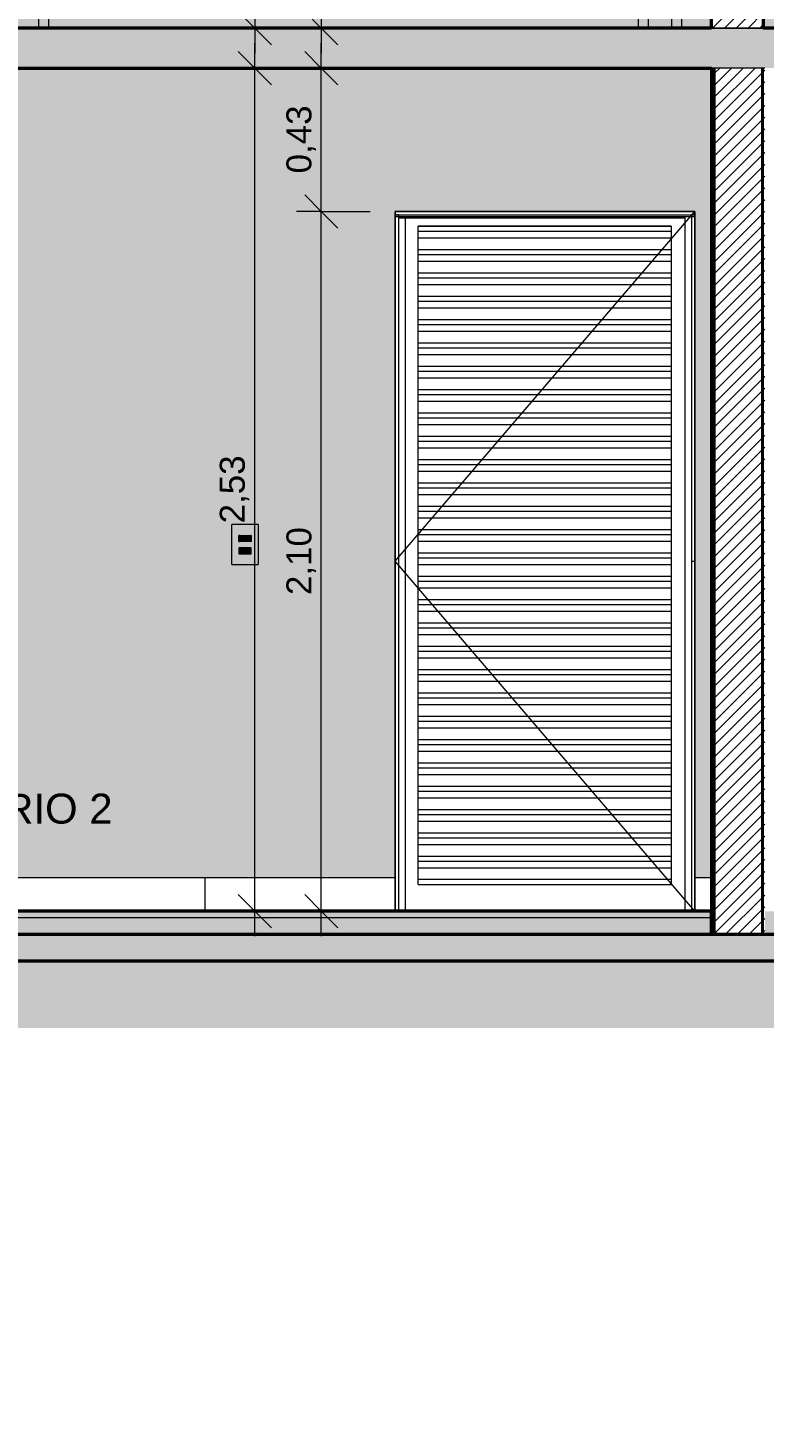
# Model space of a CAD drawing. Header units: metres. Extents: x -28.2 to -1.6, y -1.6 to 5.9.
# Tile 6 of 88: x -23.2 to -21, y -1.6 to 2.7. Entities that reach past the tile are written whole.
import ezdxf

# ---------------------------------------------------------------- set-up
doc = ezdxf.new("R2010")
doc.units = ezdxf.units.M
for name, color, linetype, lineweight in [('A-ANNO-DIMS', 7, 'Continuous', 9), ('A-ANNO-DIMS-50', 7, 'Continuous', 9), ('A-CLNG', 7, 'Continuous', 5), ('A-DETL-GENF', 7, 'Continuous', 5), ('A-DOOR', 7, 'Continuous', 5), ('A-FLOR', 7, 'Continuous', 5), ('A-FLOR-MCUT', 7, 'Continuous', 5), ('A-FLOR-PATT', 7, 'Continuous', 50), ('A-GENM', 7, 'Continuous', 5), ('A-ROOF', 7, 'Continuous', 5), ('A-WALL', 7, 'Continuous', 5), ('A-WALL-PATT', 7, 'Continuous', 5), ('E-ELEC-FIXT', 7, 'Continuous', 5), ('E-LITE', 7, 'Continuous', 5), ('G-ANNO-TEXT', 7, 'Continuous', 9), ('I-WALL', 7, 'Continuous', 5), ('S-BEAM', 7, 'Continuous', 5)]:
    doc.layers.add(name, color=color, linetype=linetype, lineweight=lineweight)
doc.layers.add('A-DETL', color=7, linetype='Continuous', lineweight=5, true_color=0x00a600)
doc.styles.add('Arial', font='arial.ttf', dxfattribs={"height": 0.09})
doc.styles.add('Arial_1', font='arial.ttf', dxfattribs={"height": 0.075})
doc.dimstyles.new('Com_linha__ref__contínua__-_Cor_Vermelha_Arial_1_5mm', dxfattribs={"dimscale": 0.3048, "dimtxt": 0.076519, "dimasz": 0.328084, "dimexe": 0.246063, "dimexo": 0.246063, "dimgap": 0.024606, "dimtad": 1, "dimrnd": 0.01, "dimzin": 0, "dimdsep": 46, "dimtxsty": 'Arial_1', "dimblk1": 'OBLIQUE', "dimblk2": 'OBLIQUE', "dimsah": 1, "dimcen": 0.09, "dimdle": 0.246063, "dimazin": 0, "dimtfac": 1, "dimtdec": 4, "dimtix": 1, "dimtmove": 0, "dimatfit": 3, "dimfxl": 1, "dimtvp": 1, "dimtolj": 1, "dimtzin": 0, "dimarcsym": 2})
pattern_1 = [(0, (-14.575, 2.812), (0.2032, 0.0508), [0.01676, -0.13564, 0.01676, -0.13564, -0.8128]), (0, (-14.575, 2.812), (0.2032, 0.0508), [-0.3048, 0.01676, -0.28804, 0.01676, -0.13564, -0.3556]), (0, (-14.575, 2.812), (0.2032, 0.0508), [-0.762, 0.01676, -0.08484, 0.01676, -0.23724]), (120, (-14.499, 2.838), (-0.1455941, 0.15057636), [0.01676, -0.13564, 0.01676, -0.13564, -0.8128]), (120, (-14.499, 2.838), (-0.1455941, 0.15057636), [-0.3048, 0.01676, -0.28804, 0.01676, -0.13564, -0.3556]), (120, (-14.499, 2.838), (-0.1455941, 0.15057636), [-0.762, 0.01676, -0.08484, 0.01676, -0.23724]), (240, (-14.473, 2.939), (-0.0576059, -0.20137636), [0.01676, -0.13564, 0.01676, -0.13564, -0.8128]), (240, (-14.473, 2.939), (-0.0576059, -0.20137636), [-0.3048, 0.01676, -0.28804, 0.01676, -0.13564, -0.3556]), (240, (-14.473, 2.939), (-0.0576059, -0.20137636), [-0.762, 0.01676, -0.08484, 0.01676, -0.23724])]
pattern_2 = [(45, (-14.575, 2.812), (-0.01767767, 0.01767767), [])]

# ---------------------------------------------------------------- blocks, each defined once
blk = doc.blocks.new('PORTA DE ABRIR VENEZIANA_ 100_ AÇO GALVANIZADO COM PINTURA BRANCA E FECHADURA TIPO ALAVANCA - Porta Veneziana Branca 85x210_N-2568774-CASA 3')
at = {"layer": 'A-DOOR'}
for p, q in [((-22.125, 1.05), (-21.225, 2.1)), ((-22.125, 2.09), (-22.125, 0.1)), ((-22.115, 2.09), (-22.125, 2.09)), ((-22.125, 2.085), (-22.125, 2.09)), ((-22.125, 2.09), (-21.225, 2.09)), ((-22.125, 2.085), (-21.225, 2.085)), ((-22.115, 2.09), (-22.115, 0)), ((-22.115, 2.08), (-21.255, 2.08)), ((-22.095, 2.085), (-22.095, 0)), ((-21.255, 2.085), (-21.255, 0)), ((-21.235, 2.09), (-21.235, 0)), ((-21.225, 2.09), (-21.235, 2.09)), ((-21.225, 2.09), (-21.225, 0.1)), ((-21.225, 2.09), (-21.225, 2.085)), ((-22.0561, 2.055), (-22.0561, 2.0551)), ((-22.0561, 2.0551), (-21.2961, 2.0551)), ((-22.0561, 2.04), (-22.0561, 2.055)), ((-21.2961, 2.055), (-22.0561, 2.055)), ((-22.0561, 2.02), (-22.0561, 2.04)), ((-22.0561, 2.04), (-21.2961, 2.04)), ((-22.0561, 1.985), (-22.0561, 2.02)), ((-22.0561, 2.02), (-21.2961, 2.02)), ((-21.2961, 2.0551), (-21.2961, 2.055)), ((-21.2961, 2.055), (-21.2961, 2.04)), ((-21.2961, 2.04), (-21.2961, 2.02)), ((-21.2961, 2.02), (-21.2961, 1.985)), ((-22.0561, 1.97), (-22.0561, 1.985)), ((-22.0561, 1.985), (-21.2961, 1.985)), ((-21.2961, 1.985), (-21.2961, 1.97)), ((-22.0561, 1.95), (-22.0561, 1.97)), ((-22.0561, 1.97), (-21.2961, 1.97)), ((-22.0561, 1.915), (-22.0561, 1.95)), ((-22.0561, 1.95), (-21.2961, 1.95)), ((-21.2961, 1.97), (-21.2961, 1.95)), ((-21.2961, 1.95), (-21.2961, 1.915)), ((-22.0561, 1.9), (-22.0561, 1.915)), ((-22.0561, 1.915), (-21.2961, 1.915)), ((-22.0561, 1.88), (-22.0561, 1.9)), ((-22.0561, 1.9), (-21.2961, 1.9)), ((-21.2961, 1.915), (-21.2961, 1.9)), ((-21.2961, 1.9), (-21.2961, 1.88)), ((-22.0561, 1.845), (-22.0561, 1.88)), ((-22.0561, 1.88), (-21.2961, 1.88)), ((-21.2961, 1.88), (-21.2961, 1.845)), ((-22.0561, 1.83), (-22.0561, 1.845)), ((-22.0561, 1.845), (-21.2961, 1.845)), ((-22.0561, 1.81), (-22.0561, 1.83)), ((-22.0561, 1.83), (-21.2961, 1.83)), ((-22.0561, 1.775), (-22.0561, 1.81)), ((-22.0561, 1.81), (-21.2961, 1.81)), ((-21.2961, 1.845), (-21.2961, 1.83)), ((-21.2961, 1.83), (-21.2961, 1.81)), ((-21.2961, 1.81), (-21.2961, 1.775)), ((-22.0561, 1.76), (-22.0561, 1.775)), ((-22.0561, 1.775), (-21.2961, 1.775)), ((-21.2961, 1.775), (-21.2961, 1.76)), ((-22.0561, 1.74), (-22.0561, 1.76)), ((-22.0561, 1.76), (-21.2961, 1.76)), ((-22.0561, 1.705), (-22.0561, 1.74)), ((-22.0561, 1.74), (-21.2961, 1.74)), ((-21.2961, 1.76), (-21.2961, 1.74)), ((-21.2961, 1.74), (-21.2961, 1.705)), ((-22.0561, 1.69), (-22.0561, 1.705)), ((-22.0561, 1.705), (-21.2961, 1.705)), ((-22.0561, 1.67), (-22.0561, 1.69)), ((-22.0561, 1.69), (-21.2961, 1.69)), ((-21.2961, 1.705), (-21.2961, 1.69)), ((-21.2961, 1.69), (-21.2961, 1.67)), ((-22.0561, 1.635), (-22.0561, 1.67)), ((-22.0561, 1.67), (-21.2961, 1.67)), ((-21.2961, 1.67), (-21.2961, 1.635)), ((-22.0561, 1.62), (-22.0561, 1.635)), ((-22.0561, 1.635), (-21.2961, 1.635)), ((-22.0561, 1.6), (-22.0561, 1.62)), ((-22.0561, 1.62), (-21.2961, 1.62)), ((-22.0561, 1.565), (-22.0561, 1.6)), ((-22.0561, 1.6), (-21.2961, 1.6)), ((-21.2961, 1.635), (-21.2961, 1.62)), ((-21.2961, 1.62), (-21.2961, 1.6)), ((-21.2961, 1.6), (-21.2961, 1.565)), ((-22.0561, 1.55), (-22.0561, 1.565)), ((-22.0561, 1.565), (-21.2961, 1.565)), ((-21.2961, 1.565), (-21.2961, 1.55)), ((-22.0561, 1.53), (-22.0561, 1.55)), ((-22.0561, 1.55), (-21.2961, 1.55)), ((-22.0561, 1.495), (-22.0561, 1.53)), ((-22.0561, 1.53), (-21.2961, 1.53)), ((-21.2961, 1.55), (-21.2961, 1.53)), ((-21.2961, 1.53), (-21.2961, 1.495)), ((-22.0561, 1.48), (-22.0561, 1.495)), ((-22.0561, 1.495), (-21.2961, 1.495)), ((-22.0561, 1.46), (-22.0561, 1.48)), ((-22.0561, 1.48), (-21.2961, 1.48)), ((-21.2961, 1.495), (-21.2961, 1.48)), ((-21.2961, 1.48), (-21.2961, 1.46)), ((-22.0561, 1.425), (-22.0561, 1.46)), ((-22.0561, 1.46), (-21.2961, 1.46)), ((-21.2961, 1.46), (-21.2961, 1.425)), ((-22.0561, 1.41), (-22.0561, 1.425)), ((-22.0561, 1.425), (-21.2961, 1.425)), ((-22.0561, 1.39), (-22.0561, 1.41)), ((-22.0561, 1.41), (-21.2961, 1.41)), ((-22.0561, 1.355), (-22.0561, 1.39)), ((-22.0561, 1.39), (-21.2961, 1.39)), ((-21.2961, 1.425), (-21.2961, 1.41)), ((-21.2961, 1.41), (-21.2961, 1.39)), ((-21.2961, 1.39), (-21.2961, 1.355)), ((-22.0561, 1.34), (-22.0561, 1.355)), ((-22.0561, 1.355), (-21.2961, 1.355)), ((-21.2961, 1.355), (-21.2961, 1.34)), ((-22.0561, 1.32), (-22.0561, 1.34)), ((-22.0561, 1.34), (-21.2961, 1.34)), ((-22.0561, 1.285), (-22.0561, 1.32)), ((-22.0561, 1.32), (-21.2961, 1.32)), ((-21.2961, 1.34), (-21.2961, 1.32)), ((-21.2961, 1.32), (-21.2961, 1.285)), ((-22.0561, 1.27), (-22.0561, 1.285)), ((-22.0561, 1.285), (-21.2961, 1.285)), ((-22.0561, 1.25), (-22.0561, 1.27)), ((-22.0561, 1.27), (-21.2961, 1.27)), ((-21.2961, 1.285), (-21.2961, 1.27)), ((-21.2961, 1.27), (-21.2961, 1.25)), ((-22.0561, 1.215), (-22.0561, 1.25)), ((-22.0561, 1.25), (-21.2961, 1.25)), ((-21.2961, 1.25), (-21.2961, 1.215)), ((-22.0561, 1.2), (-22.0561, 1.215)), ((-22.0561, 1.215), (-21.2961, 1.215)), ((-22.0561, 1.18), (-22.0561, 1.2)), ((-22.0561, 1.2), (-21.2961, 1.2)), ((-22.0561, 1.145), (-22.0561, 1.18)), ((-22.0561, 1.18), (-21.2961, 1.18)), ((-21.2961, 1.215), (-21.2961, 1.2)), ((-21.2961, 1.2), (-21.2961, 1.18)), ((-21.2961, 1.18), (-21.2961, 1.145)), ((-22.0561, 1.13), (-22.0561, 1.145)), ((-22.0561, 1.145), (-21.2961, 1.145)), ((-21.2961, 1.145), (-21.2961, 1.13)), ((-22.0561, 1.11), (-22.0561, 1.13)), ((-22.0561, 1.13), (-21.2961, 1.13)), ((-22.0561, 1.075), (-22.0561, 1.11)), ((-22.0561, 1.11), (-21.2961, 1.11)), ((-21.2961, 1.13), (-21.2961, 1.11)), ((-21.2961, 1.11), (-21.2961, 1.075)), ((-22.0561, 1.06), (-22.0561, 1.075)), ((-22.0561, 1.075), (-21.2961, 1.075)), ((-22.0561, 1.04), (-22.0561, 1.06)), ((-22.0561, 1.06), (-21.2961, 1.06)), ((-21.2961, 1.075), (-21.2961, 1.06)), ((-21.2961, 1.06), (-21.2961, 1.04)), ((-21.225, 0), (-22.125, 1.05)), ((-22.0561, 1.005), (-22.0561, 1.04)), ((-22.0561, 1.04), (-21.2961, 1.04)), ((-21.2961, 1.04), (-21.2961, 1.005)), ((-21.235, 1.05), (-21.225, 1.05)), ((-22.0561, 0.99), (-22.0561, 1.005)), ((-22.0561, 1.005), (-21.2961, 1.005)), ((-22.0561, 0.97), (-22.0561, 0.99)), ((-22.0561, 0.99), (-21.2961, 0.99)), ((-22.0561, 0.935), (-22.0561, 0.97)), ((-22.0561, 0.97), (-21.2961, 0.97)), ((-21.2961, 1.005), (-21.2961, 0.99)), ((-21.2961, 0.99), (-21.2961, 0.97)), ((-21.2961, 0.97), (-21.2961, 0.935)), ((-22.0561, 0.92), (-22.0561, 0.935)), ((-22.0561, 0.935), (-21.2961, 0.935)), ((-21.2961, 0.935), (-21.2961, 0.92)), ((-22.0561, 0.9), (-22.0561, 0.92)), ((-22.0561, 0.92), (-21.2961, 0.92)), ((-22.0561, 0.865), (-22.0561, 0.9)), ((-22.0561, 0.9), (-21.2961, 0.9)), ((-21.2961, 0.92), (-21.2961, 0.9)), ((-21.2961, 0.9), (-21.2961, 0.865)), ((-22.0561, 0.85), (-22.0561, 0.865)), ((-22.0561, 0.865), (-21.2961, 0.865)), ((-22.0561, 0.83), (-22.0561, 0.85)), ((-22.0561, 0.85), (-21.2961, 0.85)), ((-21.2961, 0.865), (-21.2961, 0.85)), ((-21.2961, 0.85), (-21.2961, 0.83)), ((-22.0561, 0.795), (-22.0561, 0.83)), ((-22.0561, 0.83), (-21.2961, 0.83)), ((-21.2961, 0.83), (-21.2961, 0.795)), ((-22.0561, 0.78), (-22.0561, 0.795)), ((-22.0561, 0.795), (-21.2961, 0.795)), ((-22.0561, 0.76), (-22.0561, 0.78)), ((-22.0561, 0.78), (-21.2961, 0.78)), ((-22.0561, 0.725), (-22.0561, 0.76)), ((-22.0561, 0.76), (-21.2961, 0.76)), ((-21.2961, 0.795), (-21.2961, 0.78)), ((-21.2961, 0.78), (-21.2961, 0.76)), ((-21.2961, 0.76), (-21.2961, 0.725)), ((-22.0561, 0.71), (-22.0561, 0.725)), ((-22.0561, 0.725), (-21.2961, 0.725)), ((-21.2961, 0.725), (-21.2961, 0.71)), ((-22.0561, 0.69), (-22.0561, 0.71)), ((-22.0561, 0.71), (-21.2961, 0.71)), ((-22.0561, 0.655), (-22.0561, 0.69)), ((-22.0561, 0.69), (-21.2961, 0.69)), ((-21.2961, 0.71), (-21.2961, 0.69)), ((-21.2961, 0.69), (-21.2961, 0.655)), ((-22.0561, 0.64), (-22.0561, 0.655)), ((-22.0561, 0.655), (-21.2961, 0.655)), ((-22.0561, 0.62), (-22.0561, 0.64)), ((-22.0561, 0.64), (-21.2961, 0.64)), ((-21.2961, 0.655), (-21.2961, 0.64)), ((-21.2961, 0.64), (-21.2961, 0.62)), ((-22.0561, 0.585), (-22.0561, 0.62)), ((-22.0561, 0.62), (-21.2961, 0.62)), ((-21.2961, 0.62), (-21.2961, 0.585)), ((-22.0561, 0.57), (-22.0561, 0.585)), ((-22.0561, 0.585), (-21.2961, 0.585)), ((-22.0561, 0.55), (-22.0561, 0.57)), ((-22.0561, 0.57), (-21.2961, 0.57)), ((-22.0561, 0.515), (-22.0561, 0.55)), ((-22.0561, 0.55), (-21.2961, 0.55)), ((-21.2961, 0.585), (-21.2961, 0.57)), ((-21.2961, 0.57), (-21.2961, 0.55)), ((-21.2961, 0.55), (-21.2961, 0.515)), ((-22.0561, 0.5), (-22.0561, 0.515)), ((-22.0561, 0.515), (-21.2961, 0.515)), ((-21.2961, 0.515), (-21.2961, 0.5)), ((-22.0561, 0.48), (-22.0561, 0.5)), ((-22.0561, 0.5), (-21.2961, 0.5)), ((-22.0561, 0.445), (-22.0561, 0.48)), ((-22.0561, 0.48), (-21.2961, 0.48)), ((-21.2961, 0.5), (-21.2961, 0.48)), ((-21.2961, 0.48), (-21.2961, 0.445)), ((-22.0561, 0.43), (-22.0561, 0.445)), ((-22.0561, 0.445), (-21.2961, 0.445)), ((-22.0561, 0.41), (-22.0561, 0.43)), ((-22.0561, 0.43), (-21.2961, 0.43)), ((-21.2961, 0.445), (-21.2961, 0.43)), ((-21.2961, 0.43), (-21.2961, 0.41)), ((-22.0561, 0.375), (-22.0561, 0.41)), ((-22.0561, 0.41), (-21.2961, 0.41)), ((-21.2961, 0.41), (-21.2961, 0.375)), ((-22.0561, 0.36), (-22.0561, 0.375)), ((-22.0561, 0.375), (-21.2961, 0.375)), ((-22.0561, 0.34), (-22.0561, 0.36)), ((-22.0561, 0.36), (-21.2961, 0.36)), ((-22.0561, 0.305), (-22.0561, 0.34)), ((-22.0561, 0.34), (-21.2961, 0.34)), ((-21.2961, 0.375), (-21.2961, 0.36)), ((-21.2961, 0.36), (-21.2961, 0.34)), ((-21.2961, 0.34), (-21.2961, 0.305)), ((-22.0561, 0.29), (-22.0561, 0.305)), ((-22.0561, 0.305), (-21.2961, 0.305)), ((-21.2961, 0.305), (-21.2961, 0.29)), ((-22.0561, 0.27), (-22.0561, 0.29)), ((-22.0561, 0.29), (-21.2961, 0.29)), ((-22.0561, 0.235), (-22.0561, 0.27)), ((-22.0561, 0.27), (-21.2961, 0.27)), ((-21.2961, 0.29), (-21.2961, 0.27)), ((-21.2961, 0.27), (-21.2961, 0.235)), ((-22.0561, 0.22), (-22.0561, 0.235)), ((-22.0561, 0.235), (-21.2961, 0.235)), ((-22.0561, 0.2), (-22.0561, 0.22)), ((-22.0561, 0.22), (-21.2961, 0.22)), ((-21.2961, 0.235), (-21.2961, 0.22)), ((-21.2961, 0.22), (-21.2961, 0.2)), ((-22.0561, 0.165), (-22.0561, 0.2)), ((-22.0561, 0.2), (-21.2961, 0.2)), ((-21.2961, 0.2), (-21.2961, 0.165)), ((-22.0561, 0.15), (-22.0561, 0.165)), ((-22.0561, 0.165), (-21.2961, 0.165)), ((-22.0561, 0.13), (-22.0561, 0.15)), ((-22.0561, 0.15), (-21.2961, 0.15)), ((-22.0561, 0.095), (-22.0561, 0.13)), ((-22.0561, 0.13), (-21.2961, 0.13)), ((-21.2961, 0.165), (-21.2961, 0.15)), ((-21.2961, 0.15), (-21.2961, 0.13)), ((-21.2961, 0.13), (-21.2961, 0.095)), ((-22.0561, 0.08), (-22.0561, 0.095)), ((-21.2961, 0.095), (-22.0561, 0.095)), ((-21.2961, 0.095), (-21.2961, 0.08)), ((-22.0561, 0.08), (-21.2961, 0.08))]:
    blk.add_line(p, q, dxfattribs=at)
blk = doc.blocks.new('LONGARINA_STEEL_FRAME1 - LONGARINA_STEEL_FRAME-2562852-CASA 3')
at = {"layer": 'A-ROOF', "true_color": 0x9fa09c}
blk.add_hatch(color=253, dxfattribs=at).paths.add_polyline_path([(-21.015, 2.65), (-20.985, 2.65), (-20.985, 3.6835), (-21.02, 3.6835), (-21.02, 2.65)])
blk = doc.blocks.new('STEEL_FRAME1 - STEEL_FRAME-2563108-CASA 3')
at = {"layer": 'S-BEAM', "true_color": 0x9fa09c}
h = blk.add_hatch(color=253, dxfattribs=at)
h.paths.add_polyline_path([(-21.385, 2.65), (-21.365, 2.65), (-21.365, 3.2907), (-21.395, 3.2862), (-21.395, 2.65)])
h.paths.add_polyline_path([(-21.3825, 3.4276), (-21.3665, 3.43), (-21.3829, 3.43), (-21.3828, 3.4293)])
h.paths.add_polyline_path([(-21.395, 3.4277), (-21.3848, 3.4293), (-21.3855, 3.43), (-21.395, 3.43), (-21.395, 3.4293)])
for points in [[(-21.3548, 2.65), (-21.295, 2.65), (-21.295, 3.3012), (-21.365, 3.2907), (-21.365, 2.65)], [(-21.275, 2.65), (-21.265, 2.65), (-21.265, 3.3057), (-21.295, 3.3012), (-21.295, 2.65)], [(-23.175, 2.65), (-23.165, 2.65), (-23.165, 3.0207), (-23.195, 3.0162), (-23.195, 2.65)], [(-25.1025, 2.65), (-25.075, 2.65), (-25.075, 2.7342), (-25.145, 2.7237), (-25.145, 2.65), (-25.105, 2.65)], [(-25.055, 2.65), (-25.045, 2.65), (-25.045, 2.7387), (-25.075, 2.7342), (-25.075, 2.65)], [(-25.165, 2.65), (-25.145, 2.65), (-25.145, 2.7237), (-25.175, 2.7192), (-25.175, 2.65)]]:
    blk.add_hatch(color=253, dxfattribs=at).paths.add_polyline_path(points)
h = blk.add_hatch(color=253, dxfattribs=at)
h.paths.add_polyline_path([(-23.285, 2.65), (-23.265, 2.65), (-23.265, 3.0057), (-23.295, 3.0012), (-23.295, 2.65)])
h.paths.add_polyline_path([(-23.295, 3.1407), (-23.265, 3.1452), (-23.265, 3.15), (-23.2687, 3.15), (-23.295, 3.146)])
h = blk.add_hatch(color=253, dxfattribs=at)
h.paths.add_polyline_path([(-23.195, 2.65), (-23.195, 3.0162), (-23.265, 3.0057), (-23.265, 2.65), (-23.2268, 2.65)])
h.paths.add_polyline_path([(-23.265, 3.1452), (-23.2585, 3.1462), (-23.2585, 3.1482), (-23.2466, 3.15), (-23.265, 3.15)])
at = {"layer": 'S-BEAM'}
for p, q in [((-21.395, 3.43), (-21.3848, 3.43)), ((-21.395, 3.43), (-21.395, 3.4277)), ((-21.3829, 3.43), (-21.3665, 3.43)), ((-21.395, 3.2862), (-21.395, 2.65)), ((-21.365, 3.2907), (-21.365, 2.65)), ((-21.295, 3.3012), (-21.295, 2.65)), ((-21.265, 3.3057), (-21.265, 2.65)), ((-23.295, 3.146), (-23.295, 3.1407)), ((-23.2687, 3.15), (-23.265, 3.15)), ((-23.265, 3.15), (-23.2466, 3.15)), ((-23.265, 3.15), (-23.265, 3.1452)), ((-23.2369, 3.15), (-23.2331, 3.15)), ((-23.295, 3.0012), (-23.295, 2.65)), ((-23.265, 3.0057), (-23.265, 2.65)), ((-23.195, 3.0162), (-23.195, 2.65)), ((-23.165, 3.0207), (-23.165, 2.65)), ((-25.102, 2.87), (-25.0998, 2.87)), ((-25.075, 2.7342), (-25.075, 2.65)), ((-25.045, 2.7387), (-25.045, 2.65)), ((-25.175, 2.7192), (-25.175, 2.65)), ((-25.145, 2.7237), (-25.145, 2.65))]:
    blk.add_line(p, q, dxfattribs=at)
blk = doc.blocks.new('1_e_1 Tomada_1 Interruptor_Conjunto 4x2 - b_1 Paralelo _ 1 Tomada 10A-2565311-CASA 3')
at = {"layer": 'A-GENM', "true_color": 0xfbfbfb}
h = blk.add_hatch(color=7, dxfattribs=at)
h.paths.add_polyline_path([(-22.6145, 1.0406), (-22.5356, 1.0406), (-22.5356, 1.16), (-22.6145, 1.16), (-22.6145, 1.0639)])
h.paths.add_polyline_path([(-22.5565, 1.0727), (-22.5935, 1.0732), (-22.5935, 1.0907), (-22.5565, 1.0902), (-22.5565, 1.0732)])
h.paths.add_polyline_path([(-22.5638, 1.1093), (-22.5935, 1.1093), (-22.593, 1.1273), (-22.5565, 1.1273), (-22.557, 1.1093), (-22.5581, 1.1093)])
at = {"layer": 'A-GENM'}
for p, q in [((-22.5356, 1.16), (-22.6145, 1.16)), ((-22.6145, 1.0406), (-22.6145, 1.16)), ((-22.5356, 1.16), (-22.5356, 1.0406)), ((-22.5935, 1.1093), (-22.5935, 1.1273)), ((-22.5565, 1.1273), (-22.5565, 1.1093)), ((-22.6145, 1.0406), (-22.5356, 1.0406))]:
    blk.add_line(p, q, dxfattribs=at)
blk = doc.blocks.new('x_Módulo de Tomada não listavel 4 - x_Módulo de Tomada não listavel 4-2565300-CASA 3')
at = {"layer": 'E-ELEC-FIXT', "true_color": 0xfbfbfb}
h = blk.add_hatch(color=7, dxfattribs=at)
h.paths.add_polyline_path([(-22.588, 1.0727), (-22.5565, 1.0732), (-22.5571, 1.0857), (-22.5582, 1.0788), (-22.5621, 1.0747), (-22.5643, 1.0734), (-22.5656, 1.0732), (-22.5862, 1.0735), (-22.588, 1.0747), (-22.5919, 1.0789), (-22.5925, 1.0813), (-22.5935, 1.0854), (-22.5935, 1.0727)])
h.paths.add_polyline_path([(-22.5575, 1.0821), (-22.5565, 1.0907), (-22.5935, 1.0902), (-22.5924, 1.0834), (-22.5908, 1.0859), (-22.5862, 1.0899), (-22.5845, 1.0902), (-22.5638, 1.0898), (-22.5617, 1.0883), (-22.5582, 1.0846), (-22.5576, 1.0822)])
h = blk.add_hatch(color=7, dxfattribs=at)
h.paths.add_polyline_path([(-22.5833, 1.0732), (-22.5638, 1.0736), (-22.5621, 1.0747), (-22.5582, 1.0788), (-22.5575, 1.0813), (-22.5577, 1.0834), (-22.559, 1.0857), (-22.5639, 1.0899), (-22.5662, 1.0902), (-22.5862, 1.0899), (-22.588, 1.0887), (-22.5919, 1.0846), (-22.5925, 1.0821), (-22.5924, 1.08), (-22.5911, 1.0777), (-22.5862, 1.0735), (-22.5845, 1.0732)])
h.paths.add_polyline_path([(-22.5649, 1.0797), (-22.5663, 1.0803), (-22.5669, 1.0817), (-22.5663, 1.0831), (-22.5649, 1.0837), (-22.5635, 1.0831), (-22.5629, 1.0817), (-22.5635, 1.0803), (-22.5644, 1.0798)])
h.paths.add_polyline_path([(-22.5852, 1.0797), (-22.5866, 1.0803), (-22.5872, 1.0817), (-22.5866, 1.0831), (-22.5852, 1.0837), (-22.5838, 1.0831), (-22.5832, 1.0817), (-22.5838, 1.0803), (-22.5846, 1.0798)])
h.paths.add_polyline_path([(-22.575, 1.082), (-22.5765, 1.0826), (-22.577, 1.084), (-22.5765, 1.0854), (-22.575, 1.086), (-22.5736, 1.0854), (-22.5731, 1.0838), (-22.5736, 1.0826), (-22.5745, 1.082)])
at = {"layer": 'E-ELEC-FIXT'}
for p, q in [((-22.5935, 1.0907), (-22.5935, 1.0727)), ((-22.5565, 1.0907), (-22.5935, 1.0907)), ((-22.5935, 1.0727), (-22.5565, 1.0727)), ((-22.5925, 1.0813), (-22.5925, 1.0821)), ((-22.5925, 1.0821), (-22.5925, 1.0813)), ((-22.5925, 1.0821), (-22.5925, 1.0813)), ((-22.5911, 1.0857), (-22.588, 1.0887)), ((-22.588, 1.0747), (-22.5911, 1.0777)), ((-22.5845, 1.0902), (-22.5656, 1.0902)), ((-22.5656, 1.0732), (-22.5845, 1.0732)), ((-22.5621, 1.0887), (-22.559, 1.0857)), ((-22.559, 1.0777), (-22.5621, 1.0747)), ((-22.5575, 1.0821), (-22.5575, 1.0813)), ((-22.5575, 1.0813), (-22.5575, 1.0821)), ((-22.5575, 1.0813), (-22.5575, 1.0821)), ((-22.5565, 1.0727), (-22.5565, 1.0907))]:
    blk.add_line(p, q, dxfattribs=at)
for centre, radius, start, end in [((-22.5875, 1.0821), 0.005, 135, 180), ((-22.5875, 1.0813), 0.005, 180, 225), ((-22.5845, 1.0852), 0.005, 90, 135), ((-22.5845, 1.0782), 0.005, 225, 270), ((-22.5852, 1.0817), 0.002, 0, 180), ((-22.5852, 1.0817), 0.002, 180, 0), ((-22.575, 1.084), 0.002, 0, 180), ((-22.575, 1.084), 0.002, 180, 0), ((-22.5649, 1.0817), 0.002, 0, 180), ((-22.5649, 1.0817), 0.002, 180, 0), ((-22.5656, 1.0852), 0.005, 45, 90), ((-22.5656, 1.0782), 0.005, 270, 315), ((-22.5625, 1.0821), 0.005, 0, 45), ((-22.5625, 1.0813), 0.005, 315, 0)]:
    blk.add_arc(centre, radius, start, end, dxfattribs=at)
blk = doc.blocks.new('x_ Módulo de Tecla Interrupor não listavel 4 - x_ Módulo de Tecla Interrupor não listavel 4-2565315-CASA 3')
at = {"layer": 'E-LITE', "true_color": 0xfbfbfb}
for points in [[(-22.5935, 1.1093), (-22.5912, 1.1093), (-22.5917, 1.1273), (-22.5935, 1.1273), (-22.5935, 1.124)], [(-22.5581, 1.1093), (-22.5581, 1.1273), (-22.5912, 1.1273), (-22.5912, 1.1093), (-22.5638, 1.1093)], [(-22.5581, 1.1093), (-22.5566, 1.1093), (-22.557, 1.1273), (-22.5581, 1.1273), (-22.5581, 1.11)]]:
    blk.add_hatch(color=7, dxfattribs=at).paths.add_polyline_path(points)
at = {"layer": 'E-LITE'}
for p, q in [((-22.5935, 1.1273), (-22.5935, 1.1093)), ((-22.5912, 1.1273), (-22.5935, 1.1273)), ((-22.5935, 1.1093), (-22.5912, 1.1093)), ((-22.5912, 1.1273), (-22.5581, 1.1273)), ((-22.5581, 1.1093), (-22.5912, 1.1093)), ((-22.5565, 1.1273), (-22.5581, 1.1273)), ((-22.5581, 1.1093), (-22.5581, 1.1273)), ((-22.5581, 1.1093), (-22.5565, 1.1093)), ((-22.5565, 1.1093), (-22.5565, 1.1273))]:
    blk.add_line(p, q, dxfattribs=at)
blk = doc.blocks.new('DIMBLOCK9-CASA 3')
at = {"layer": 'A-ANNO-DIMS-50', "color": 242, "true_color": 0xbd2b2e, "transparency": 16777216}
for p, q in [((-22.3463, 2.1), (-22.3963, 2.15)), ((-22.3463, 2.1), (-22.4213, 2.1)), ((-22.3463, -0.075), (-22.3463, 2.1)), ((-22.3463, 2.1), (-22.2963, 2.05)), ((-22.3463, 2.1), (-22.2, 2.1)), ((-22.3463, 0), (-22.3963, 0.05)), ((-22.3463, 0), (-22.2963, -0.05)), ((-22.3463, 0), (-22.4213, 0)), ((-22.3463, 0), (-22.342, 0))]:
    blk.add_line(p, q, dxfattribs=at)
at = {"layer": 'A-ANNO-DIMS-50', "color": 0, "transparency": 16777216, "insert": (-22.4511, 0.9488), "char_height": 0.075, "width": 0.242979, "attachment_point": 1, "rotation": 90, "line_spacing_factor": 0.941778, "style": 'Arial_1'}
blk.add_mtext('2,10', dxfattribs=at)
blk = doc.blocks.new('_Oblique')
at = {"color": 0, "linetype": 'ByBlock', "lineweight": -2}
blk.add_line((-0.5, -0.5), (0.5, 0.5), dxfattribs=at)
blk = doc.blocks.new('DIMBLOCK10-CASA 3')
at = {"layer": 'A-ANNO-DIMS-50', "color": 242, "true_color": 0xbd2b2e, "transparency": 16777216}
for p, q in [((-22.3463, 2.1), (-22.3463, 2.605)), ((-22.3463, 2.53), (-22.3963, 2.58)), ((-22.3463, 2.53), (-22.4213, 2.53)), ((-22.3463, 2.53), (-22.2963, 2.48)), ((-22.3463, 2.53), (-22.342, 2.53)), ((-22.3463, 2.1), (-22.3963, 2.15)), ((-22.3463, 2.1), (-22.4213, 2.1)), ((-22.3463, 2.1), (-22.2963, 2.05)), ((-22.3463, 2.1), (-22.2, 2.1))]:
    blk.add_line(p, q, dxfattribs=at)
at = {"layer": 'A-ANNO-DIMS-50', "color": 0, "transparency": 16777216, "insert": (-22.4511, 2.2138), "char_height": 0.075, "width": 0.242979, "attachment_point": 1, "rotation": 90, "line_spacing_factor": 0.941778, "style": 'Arial_1'}
blk.add_mtext('0,43', dxfattribs=at)
blk = doc.blocks.new('DIMBLOCK12-CASA 3')
at = {"layer": 'A-ANNO-DIMS-50', "color": 242, "true_color": 0xbd2b2e, "transparency": 16777216}
for p, q in [((-22.3463, 4.25), (-22.3963, 4.3)), ((-22.3463, 4.25), (-22.4213, 4.25)), ((-22.3463, 4.25), (-22.3463, 2.575)), ((-22.3463, 4.25), (-22.2963, 4.2)), ((-22.3463, 4.25), (-21.25, 4.25)), ((-22.3463, 2.65), (-22.3963, 2.7)), ((-22.3463, 2.65), (-22.3505, 2.65)), ((-22.3463, 2.65), (-22.2963, 2.6)), ((-22.3463, 2.65), (-22.2713, 2.65))]:
    blk.add_line(p, q, dxfattribs=at)
at = {"layer": 'A-ANNO-DIMS-50', "color": 0, "transparency": 16777216, "insert": (-22.4511, 3.3488), "char_height": 0.075, "width": 0.242979, "attachment_point": 1, "rotation": 90, "line_spacing_factor": 0.941778, "style": 'Arial_1'}
blk.add_mtext('1,60', dxfattribs=at)
blk = doc.blocks.new('DIMBLOCK13-CASA 3')
at = {"layer": 'A-ANNO-DIMS-50', "color": 242, "true_color": 0xbd2b2e, "transparency": 16777216}
for p, q in [((-22.5463, -0.075), (-22.5463, 2.605)), ((-22.5463, 2.53), (-22.5963, 2.58)), ((-22.5463, 2.53), (-22.6213, 2.53)), ((-22.5463, 2.53), (-22.4963, 2.48)), ((-22.5463, 2.53), (-22.542, 2.53)), ((-22.5463, 0), (-22.5963, 0.05)), ((-22.5463, 0), (-22.4963, -0.05)), ((-22.5463, 0), (-22.6213, 0)), ((-22.5463, 0), (-22.542, 0))]:
    blk.add_line(p, q, dxfattribs=at)
at = {"layer": 'A-ANNO-DIMS-50', "color": 0, "transparency": 16777216, "insert": (-22.6511, 1.1638), "char_height": 0.075, "width": 0.242979, "attachment_point": 1, "rotation": 90, "line_spacing_factor": 0.941778, "style": 'Arial_1'}
blk.add_mtext('2,53', dxfattribs=at)
blk = doc.blocks.new('DIMBLOCK14-CASA 3')
at = {"layer": 'A-ANNO-DIMS-50', "color": 242, "true_color": 0xbd2b2e, "transparency": 16777216}
for p, q in [((-22.5463, 5.25), (-22.5963, 5.3)), ((-22.5463, 5.325), (-22.5463, 2.575)), ((-22.5463, 5.25), (-22.5505, 5.25)), ((-22.5463, 5.25), (-22.4963, 5.2)), ((-22.5463, 5.25), (-22.4713, 5.25)), ((-22.5463, 2.65), (-22.5963, 2.7)), ((-22.5463, 2.65), (-22.5505, 2.65)), ((-22.5463, 2.65), (-22.4963, 2.6)), ((-22.5463, 2.65), (-22.4713, 2.65))]:
    blk.add_line(p, q, dxfattribs=at)
at = {"layer": 'A-ANNO-DIMS-50', "color": 0, "transparency": 16777216, "insert": (-22.6511, 3.8488), "char_height": 0.075, "width": 0.242979, "attachment_point": 1, "rotation": 90, "line_spacing_factor": 0.941778, "style": 'Arial_1'}
blk.add_mtext('2,60', dxfattribs=at)

msp = doc.modelspace()

# ---------------------------------------------------------------- hatches: boundary and pattern name
at = {"layer": 'A-DETL-GENF', "true_color": 0x808080}
h = msp.add_hatch(dxfattribs=at)
h.set_pattern_fill('FP_1', color=8, style=0, pattern_type=2)
h.set_pattern_definition(pattern_2)
h.paths.add_polyline_path([(-21.175, 2.65), (-21.02, 2.65), (-21.02, 4.25), (-21.175, 4.25), (-21.175, 2.6874)])
at = {"layer": 'A-DETL-GENF', "true_color": 0xd2e2c2}
msp.add_hatch(color=254, dxfattribs=at).paths.add_polyline_path([(-18.615, -1.55), (-18.2347, -1.55), (-18.235, -0.15), (-18.255, -0.15), (-18.255, -1.35), (-18.415, -1.35), (-18.415, -0.15), (-28.2189, -0.15), (-28.2189, -0.35), (-18.615, -0.35), (-18.615, -0.6799)])
at = {"layer": 'A-FLOR', "true_color": 0x808080}
h = msp.add_hatch(dxfattribs=at)
h.set_pattern_fill('FP_2', color=8, style=0, pattern_type=2)
h.set_pattern_definition(pattern_1)
h.paths.add_polyline_path([(-25.095, -0.02), (-21.175, -0.02), (-21.175, 0), (-25.095, 0)])
h.paths.add_polyline_path([(-18.415, -0.02), (-18.415, 0), (-21.015, 0), (-21.015, -0.02), (-18.455, -0.02)])
at = {"layer": 'A-FLOR-PATT', "lineweight": 5, "true_color": 0x808080}
h = msp.add_hatch(dxfattribs=at)
h.set_pattern_fill('FP_2', color=8, style=0, pattern_type=2)
h.set_pattern_definition(pattern_1)
h.paths.add_polyline_path([(-25.095, 2.53), (-18.415, 2.53), (-18.415, 2.65), (-25.095, 2.65)])
h = msp.add_hatch(dxfattribs=at)
h.set_pattern_fill('FP_2', color=8, style=0, pattern_type=2)
h.set_pattern_definition(pattern_1)
h.paths.add_polyline_path([(-21.9788, -0.07), (-21.175, -0.07), (-21.175, -0.02), (-25.095, -0.02), (-25.095, -0.07), (-22.125, -0.07)])
h.paths.add_polyline_path([(-18.415, -0.07), (-18.415, -0.02), (-21.015, -0.02), (-21.015, -0.07), (-18.4687, -0.07)])
h = msp.add_hatch(dxfattribs=at)
h.set_pattern_fill('FP_2', color=8, style=0, pattern_type=2)
h.set_pattern_definition(pattern_1)
h.paths.add_polyline_path([(-18.3907, -0.15), (-18.265, -0.15), (-18.265, -0.07), (-25.245, -0.07), (-25.245, -0.15), (-18.415, -0.15)])
at = {"layer": 'A-WALL-PATT', "true_color": 0xd6d6d6}
h = msp.add_hatch(color=254, dxfattribs=at)
h.paths.add_polyline_path([(-21.9788, 2.65), (-21.395, 2.65), (-21.395, 3.2862), (-23.165, 3.0207), (-23.165, 2.65), (-22.3701, 2.65)])
h.paths.add_polyline_path([(-25.195, 2.65), (-25.175, 2.65), (-25.175, 2.7192), (-25.195, 2.7162), (-25.195, 2.68)])
h.paths.add_polyline_path([(-23.295, 2.65), (-23.295, 3.0012), (-25.045, 2.7387), (-25.045, 2.65), (-23.5388, 2.65)])
h.paths.add_polyline_path([(-21.175, 2.65), (-21.175, 3.4645), (-21.3557, 3.4374), (-21.3548, 3.4338), (-21.3354, 3.4367), (-21.3351, 3.4347), (-21.2128, 3.453), (-21.1924, 3.3166), (-21.265, 3.3057), (-21.265, 2.65)])
h.paths.add_polyline_path([(-25.1, 2.87), (-25.0978, 2.8703), (-25.1, 2.8703)])
h.paths.add_polyline_path([(-24.9922, 2.8861), (-24.9664, 2.89), (-24.9665, 2.8907), (-24.9922, 2.8868)])
h.paths.add_polyline_path([(-24.9447, 2.8933), (-23.295, 3.1407), (-23.295, 3.146), (-24.9448, 2.894)])
h.paths.add_polyline_path([(-23.2331, 3.15), (-23.2111, 3.1533), (-23.2119, 3.1587), (-23.2376, 3.1547), (-23.2368, 3.15)])
h.paths.add_polyline_path([(-23.2585, 3.15), (-23.2466, 3.15), (-23.2391, 3.1511), (-23.2398, 3.1544), (-23.265, 3.15), (-23.2588, 3.15)])
h.paths.add_polyline_path([(-23.2094, 3.1556), (-23.1896, 3.1585), (-23.1893, 3.1566), (-21.4043, 3.4243), (-21.4043, 3.4263), (-21.395, 3.4277), (-21.395, 3.43), (-21.3849, 3.43), (-21.3855, 3.4329), (-23.2099, 3.159), (-23.2095, 3.1566)])
h.paths.add_polyline_path([(-21.3825, 3.43), (-21.365, 3.4302), (-21.3568, 3.4314), (-21.3577, 3.4371), (-21.3834, 3.4332), (-21.3829, 3.43)])
at = {"layer": 'A-WALL-PATT', "true_color": 0x808080}
h = msp.add_hatch(dxfattribs=at)
h.set_pattern_fill('FP_1', color=8, style=0, pattern_type=2)
h.set_pattern_definition(pattern_2)
h.paths.add_polyline_path([(-21.17, -0.07), (-21.1675, -0.07), (-21.1675, 2.53), (-21.17, 2.5298), (-21.17, -0.02)])
h = msp.add_hatch(dxfattribs=at)
h.set_pattern_fill('FP_1', color=8, style=0, pattern_type=2)
h.set_pattern_definition(pattern_2)
h.paths.add_polyline_path([(-21.165, -0.07), (-21.165, 2.53), (-21.1675, 2.5298), (-21.1675, -0.07)])
h = msp.add_hatch(dxfattribs=at)
h.set_pattern_fill('FP_1', color=8, style=0, pattern_type=2)
h.set_pattern_definition(pattern_2)
h.paths.add_polyline_path([(-21.0428, -0.07), (-21.025, -0.07), (-21.025, 2.53), (-21.165, 2.5297), (-21.165, -0.07), (-21.1208, -0.07)])
h = msp.add_hatch(dxfattribs=at)
h.set_pattern_fill('FP_1', color=8, style=0, pattern_type=2)
h.set_pattern_definition(pattern_2)
h.paths.add_polyline_path([(-21.025, -0.07), (-21.0225, -0.07), (-21.0225, 2.53), (-21.025, 2.53), (-21.025, -0.0344)])
h = msp.add_hatch(dxfattribs=at)
h.set_pattern_fill('FP_1', color=8, style=0, pattern_type=2)
h.set_pattern_definition(pattern_2)
h.paths.add_polyline_path([(-21.0225, -0.07), (-21.02, -0.07), (-21.02, 2.53), (-21.0225, 2.53), (-21.0225, -0.0433)])
at = {"layer": 'A-WALL-PATT', "true_color": 0x787878}
h = msp.add_hatch(dxfattribs=at)
h.set_pattern_fill('FP_9', color=8, style=0, pattern_type=2)
h.set_pattern_definition([(0, (-25.095, 0), (0, 0.6), []), (90, (-25.095, 0), (-0.6, 4e-17), [])])
h.paths.add_polyline_path([(-23.4218, 0), (-22.125, 0), (-22.125, 0.1), (-25.093, 0.1), (-25.093, 0), (-23.4608, 0)])
h = msp.add_hatch(dxfattribs=at)
h.set_pattern_fill('FP_10', color=8, style=0, pattern_type=2)
h.set_pattern_definition([(0, (-21.225, 0), (0, 0.6), []), (90, (-21.225, 0), (-0.6, 4e-17), [])])
h.paths.add_polyline_path([(-21.177, 0), (-21.177, 0.1), (-21.225, 0.1), (-21.225, 0), (-21.1988, 0)])
at = {"layer": 'A-WALL-PATT', "true_color": 0x808080}
h = msp.add_hatch(dxfattribs=at)
h.set_pattern_fill('FP_1', color=8, style=0, pattern_type=2)
h.set_pattern_definition(pattern_2)
h.paths.add_polyline_path([(-21.1767, 0), (-21.175, 0), (-21.175, 0.1), (-21.177, 0.1), (-21.177, 0)])
at = {"layer": 'I-WALL', "true_color": 0xf4eccd}
h = msp.add_hatch(color=254, dxfattribs=at)
h.paths.add_polyline_path([(-25.095, 0.1), (-22.375, 0.1), (-22.375, 2.53), (-25.095, 2.53), (-25.095, 0.2822)])
h.paths.add_polyline_path([(-22.6028, 1.0406), (-22.6145, 1.0406), (-22.6145, 1.16), (-22.5356, 1.16), (-22.5356, 1.0406), (-22.5948, 1.0406)])
h.paths.add_polyline_path([(-22.5649, 1.0797), (-22.5635, 1.0803), (-22.5629, 1.0817), (-22.5635, 1.0831), (-22.5649, 1.0837), (-22.5663, 1.0831), (-22.5669, 1.0817), (-22.5663, 1.0803), (-22.5654, 1.0798)])
h.paths.add_polyline_path([(-22.5852, 1.0797), (-22.5838, 1.0803), (-22.5832, 1.0817), (-22.5838, 1.0831), (-22.5852, 1.0837), (-22.5866, 1.0831), (-22.5872, 1.0817), (-22.5866, 1.0803), (-22.5857, 1.0798)])
h.paths.add_polyline_path([(-22.5925, 1.0813), (-22.593, 1.0859), (-22.5926, 1.0817)])
h.paths.add_polyline_path([(-22.575, 1.082), (-22.5736, 1.0826), (-22.573, 1.084), (-22.5736, 1.0854), (-22.575, 1.086), (-22.5765, 1.0854), (-22.577, 1.084), (-22.5765, 1.0826), (-22.5756, 1.082)])
h.paths.add_polyline_path([(-22.5566, 1.1093), (-22.5565, 1.1093), (-22.5566, 1.1093)])
for points in [[(-22.3058, 1.78), (-22.215, 1.78), (-22.215, 2.53), (-22.375, 2.53), (-22.375, 1.78)], [(-22.3004, 0.1), (-22.125, 0.1), (-22.125, 2.1), (-21.225, 2.1), (-21.225, 0.1), (-21.175, 0.1), (-21.175, 2.53), (-22.215, 2.53), (-22.215, 1.78), (-22.375, 1.78), (-22.375, 0.1), (-22.3024, 0.1)]]:
    msp.add_hatch(color=254, dxfattribs=at).paths.add_polyline_path(points)
at = {"layer": 'I-WALL', "true_color": 0x808080}
h = msp.add_hatch(dxfattribs=at)
h.set_pattern_fill('FP_1', color=8, style=0, pattern_type=2)
h.set_pattern_definition(pattern_2)
h.paths.add_polyline_path([(-21.175, -0.07), (-21.17, -0.07), (-21.17, 2.53), (-21.175, 2.53), (-21.175, -0.02)])
h = msp.add_hatch(dxfattribs=at)
h.set_pattern_fill('FP_1', color=8, style=0, pattern_type=2)
h.set_pattern_definition(pattern_2)
h.paths.add_polyline_path([(-21.015, -0.07), (-21.015, 2.53), (-21.02, 2.5298), (-21.02, -0.07)])

# ---------------------------------------------------------------- linework, layer by layer
at = {"layer": 'A-CLNG'}
for p, q in [((-21.175, 2.532), (-25.095, 2.532)), ((-21.175, 2.531), (-25.095, 2.531)), ((-21.175, 2.53), (-21.175, 2.532))]:
    msp.add_line(p, q, dxfattribs=at)
at = {"layer": 'A-DETL', "color": 7, "lineweight": 50}
for p, q in [((-21.175, 2.65), (-21.175, 4.25)), ((-21.02, 4.25), (-21.02, 2.65)), ((-18.415, -0.15), (-28.2189, -0.15))]:
    msp.add_line(p, q, dxfattribs=at)
at = {"layer": 'A-DETL', "color": 7, "lineweight": 25}
for p, q in [((-21.02, 2.65), (-21.175, 2.65)), ((-21.225, 2.1), (-22.125, 2.1)), ((-22.125, 2.1), (-22.125, 0)), ((-21.225, 0), (-21.225, 2.1))]:
    msp.add_line(p, q, dxfattribs=at)
at = {"layer": 'A-FLOR', "lineweight": 50}
for p, q in [((-21.175, 2.65), (-25.095, 2.65)), ((-18.415, 2.65), (-21.02, 2.65)), ((-25.095, 2.53), (-21.175, 2.53)), ((-21.175, 0), (-25.095, 0)), ((-21.175, -0.07), (-21.175, 0)), ((-18.265, -0.07), (-25.095, -0.07))]:
    msp.add_line(p, q, dxfattribs=at)
at = {"layer": 'A-FLOR-MCUT'}
msp.add_line((-21.175, -0.02), (-25.095, -0.02), dxfattribs=at)
at = {"layer": 'A-WALL'}
for p, q in [((-21.015, 2.53), (-21.175, 2.53)), ((-21.17, 2.53), (-21.17, -0.07)), ((-21.1675, 2.53), (-21.1675, -0.07)), ((-21.165, 2.53), (-21.165, -0.07)), ((-21.025, 2.53), (-21.025, -0.07)), ((-21.0225, 2.53), (-21.0225, -0.07)), ((-21.02, 2.53), (-21.02, -0.07)), ((-22.125, 0.1), (-25.093, 0.1)), ((-22.125, 0.1), (-22.125, 0)), ((-21.225, 0), (-21.225, 0.1)), ((-21.177, 0.1), (-21.225, 0.1))]:
    msp.add_line(p, q, dxfattribs=at)
at = {"layer": 'A-WALL', "lineweight": 25}
for p, q in [((-21.175, 0.1), (-21.177, 0.1)), ((-21.177, 0.1), (-21.177, 0))]:
    msp.add_line(p, q, dxfattribs=at)
at = {"layer": 'I-WALL', "lineweight": 50}
msp.add_line((-21.175, 2.53), (-21.175, 0), dxfattribs=at)
at = {"layer": 'I-WALL'}
for p, q in [((-22.125, 0.1), (-22.125, 2.1)), ((-22.125, 2.1), (-21.225, 2.1)), ((-21.225, 2.1), (-21.225, 0.1))]:
    msp.add_line(p, q, dxfattribs=at)

# ---------------------------------------------------------------- block references
at = {"layer": 'A-DOOR'}
msp.add_blockref('PORTA DE ABRIR VENEZIANA_ 100_ AÇO GALVANIZADO COM PINTURA BRANCA E FECHADURA TIPO ALAVANCA - Porta Veneziana Branca 85x210_N-2568774-CASA 3', (0, 0), dxfattribs=at)
at = {"layer": 'A-ROOF'}
msp.add_blockref('LONGARINA_STEEL_FRAME1 - LONGARINA_STEEL_FRAME-2562852-CASA 3', (0, 0), dxfattribs=at)
at = {"layer": 'E-ELEC-FIXT'}
for name in ['1_e_1 Tomada_1 Interruptor_Conjunto 4x2 - b_1 Paralelo _ 1 Tomada 10A-2565311-CASA 3', 'x_Módulo de Tomada não listavel 4 - x_Módulo de Tomada não listavel 4-2565300-CASA 3']:
    msp.add_blockref(name, (0, 0), dxfattribs=at)
at = {"layer": 'E-LITE'}
msp.add_blockref('x_ Módulo de Tecla Interrupor não listavel 4 - x_ Módulo de Tecla Interrupor não listavel 4-2565315-CASA 3', (0, 0), dxfattribs=at)
at = {"layer": 'S-BEAM'}
msp.add_blockref('STEEL_FRAME1 - STEEL_FRAME-2563108-CASA 3', (0, 0), dxfattribs=at)

# ---------------------------------------------------------------- texts
at = {"layer": 'G-ANNO-TEXT', "insert": (-23.8949, 0.3531), "char_height": 0.09, "width": 1.086287, "attachment_point": 1, "style": 'Arial'}
msp.add_mtext('DORMITÓRIO 2', dxfattribs=at)

# ---------------------------------------------------------------- dimensions: what is measured, and where the dimension line sits
at = {"layer": 'A-ANNO-DIMS', "color": 242, "true_color": 0xbd2b2e}
for base, p1, p2, override, picture, middle in [((-22.5463, 2.65), (-22.4755, 5.25), (-22.4755, 2.65), {"dimpost": '<>', "dimfxl": 2.6}, 'DIMBLOCK14-CASA 3', (-22.5921, 3.95)), ((-22.3463, 2.65), (-21.175, 4.25), (-22.2755, 2.65), {"dimpost": '<>', "dimfxl": 1.941935}, 'DIMBLOCK12-CASA 3', (-22.3921, 3.45)), ((-22.5463, 2.53), (-22.617, 0), (-22.617, 2.53), {"dimpost": '<>', "dimfxl": 2.53}, 'DIMBLOCK13-CASA 3', (-22.5921, 1.265)), ((-22.3463, 2.53), (-22.125, 2.1), (-22.417, 2.53), {"dimpost": '<>', "dimfxl": 0.519732}, 'DIMBLOCK10-CASA 3', (-22.3921, 2.315)), ((-22.3463, 2.1), (-22.417, 0), (-22.125, 2.1), {"dimpost": '<>', "dimfxl": 2.120194}, 'DIMBLOCK9-CASA 3', (-22.3921, 1.05))]:
    dim = msp.add_linear_dim(base=base, p1=p1, p2=p2, angle=90, dimstyle='Com_linha__ref__contínua__-_Cor_Vermelha_Arial_1_5mm', override=override, dxfattribs=at)
    dim.commit()
    dim.dimension.update_dxf_attribs({"geometry": picture, "text_midpoint": middle})

doc.saveas('drawing.dxf')
